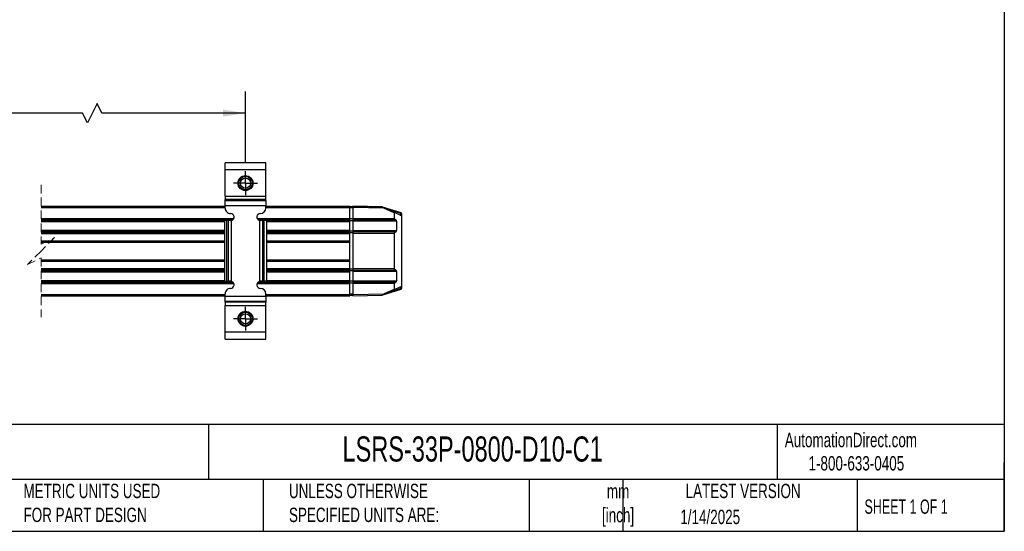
# Model space of a CAD drawing. Header units: millimetres. Extents: x 16 to 683, y 16 to 524.
# Tile 3 of 11: x 320 to 683, y 16 to 205. Entities that reach past the tile are written whole.
import ezdxf

# ---------------------------------------------------------------- set-up
doc = ezdxf.new("R2010")
doc.units = ezdxf.units.MM
doc.header["$LTSCALE"] = 2.5
doc.linetypes.add('CENTERX2', pattern=[20.32, 12.7, -2.54, 2.54, -2.54])
doc.linetypes.add('HIDDEN', pattern=[1.905, 1.27, -0.635])
doc.layers.add('CENTER', color=40, linetype='CENTERX2')
doc.layers.add('DIMENSIONS', color=140, linetype='Continuous', lineweight=25)
doc.layers.add('TEXT', color=140, linetype='Continuous', lineweight=25)
doc.styles.add('SLDTEXTSTYLE0', font='TXT', dxfattribs={"width": 0.7})
doc.styles.add('SLDTEXTSTYLE1', font='TXT', dxfattribs={"width": 0.65})
doc.dimstyles.new('SLDDIMSTYLE3', dxfattribs={"dimtxt": 5.39502, "dimasz": 8.255, "dimexe": 0, "dimexo": 0.0625, "dimgap": 1.348755, "dimtad": 0, "dimtih": 1, "dimtoh": 1, "dimrnd": 1e-09, "dimzin": 4, "dimdsep": 46, "dimtxsty": 'SLDTEXTSTYLE0', "dimsah": 1, "dimcen": 0.09, "dimadec": 0, "dimazin": 1, "dimtfac": 1, "dimtofl": 0, "dimtmove": 0, "dimatfit": 3, "dimfxl": 0, "dimfrac": 2, "dimtolj": 1, "dimtzin": 12, "dimarcsym": 0})

# ---------------------------------------------------------------- blocks, each defined once
blk = doc.blocks.new('_D_12')
at = {"layer": 'DIMENSIONS'}
for p, q in [((170.74, 151.84), (170.74, 178.01)), ((402.99, 151.83), (402.99, 178.01)), ((348.28, 173.6), (344.75, 166.54)), ((350.04, 170.07), (348.28, 173.6)), ((170.74, 170.07), (272.46, 170.07)), ((279.77, 170.07), (277.96, 170.07)), ((277.96, 170.07), (277.96, 161.5)), ((300.29, 170.07), (302.1, 170.07)), ((302.1, 170.07), (302.1, 161.5)), ((342.98, 170.07), (307.6, 170.07)), ((344.75, 166.54), (342.98, 170.07)), ((402.99, 170.07), (350.04, 170.07)), ((277.96, 161.5), (279.77, 161.5)), ((302.1, 161.5), (300.29, 161.5))]:
    blk.add_line(p, q, dxfattribs=at)
for points in [[(170.74, 170.07), (179, 168.8), (179, 171.34)], [(402.99, 170.07), (394.74, 171.34), (394.74, 168.8)]]:
    blk.add_solid(points, dxfattribs=at)
at = {"layer": 'DIMENSIONS', "char_height": 5.292, "attachment_point": 1, "style": 'SLDTEXTSTYLE0'}
for s, insert in [('843.0', (279.77, 178.1)), ('33.19', (279.77, 168.32))]:
    blk.add_mtext(s, dxfattribs=dict(at, insert=insert))
blk = doc.blocks.new('SW_CENTERMARKSYMBOL_2')
at = {"layer": 'CENTER', "color": 0}
for p, q in [((0, 2.54), (0, 4.39)), ((-2.54, 0), (-4.39, 0)), ((0, 0), (-2.54, 0)), ((0, 0), (0, 2.54)), ((0, 0), (0, -2.54)), ((0, 0), (2.54, 0)), ((2.54, 0), (4.39, 0)), ((0, -2.54), (0, -4.39))]:
    blk.add_line(p, q, dxfattribs=at)
blk = doc.blocks.new('SW_CENTERMARKSYMBOL_3')
at = {"layer": 'CENTER', "color": 0}
for p, q in [((0, 2.54), (0, 4.39)), ((-2.54, 0), (-4.39, 0)), ((0, 0), (-2.54, 0)), ((0, 0), (0, 2.54)), ((0, 0), (0, -2.54)), ((0, 0), (2.54, 0)), ((2.54, 0), (4.39, 0)), ((0, -2.54), (0, -4.39))]:
    blk.add_line(p, q, dxfattribs=at)

msp = doc.modelspace()

# ---------------------------------------------------------------- linework, layer by layer
for p, q in [((410.493, 151.761), (395.493, 151.761)), ((395.493, 149.261), (395.493, 151.761)), ((395.493, 149.261), (410.493, 149.261)), ((395.493, 139.413), (395.493, 149.261)), ((410.493, 149.261), (410.493, 151.761)), ((410.493, 139.413), (410.493, 149.261)), ((395.493, 139.413), (410.493, 139.413)), ((395.493, 139.413), (395.493, 138.163)), ((410.493, 138.163), (395.493, 138.163)), ((395.493, 137.908), (395.493, 138.163)), ((395.493, 137.908), (410.493, 137.908)), ((395.493, 136.034), (395.493, 137.908)), ((410.493, 138.163), (410.493, 139.413)), ((410.493, 137.908), (410.493, 138.163)), ((410.493, 137.908), (410.493, 136.034)), ((327.651, 135.726), (395.493, 135.726)), ((327.651, 135.226), (395.493, 135.226)), ((395.493, 136.034), (410.493, 136.034)), ((395.493, 135.061), (395.493, 136.034)), ((410.493, 135.061), (410.493, 136.034)), ((410.493, 135.726), (441.493, 135.726)), ((410.493, 135.226), (441.493, 135.226)), ((441.493, 135.226), (441.493, 135.726)), ((442.493, 135.576), (441.493, 135.576)), ((442.493, 135.541), (441.493, 135.541)), ((441.493, 131.233), (441.493, 135.226)), ((442.493, 135.191), (441.493, 135.191)), ((442.493, 135.731), (448.493, 135.626)), ((442.493, 135.726), (442.493, 135.226)), ((453.308, 135.537), (442.493, 135.726)), ((453.976, 135.026), (442.493, 135.226)), ((442.493, 135.226), (442.493, 131.226)), ((448.493, 135.626), (453.243, 135.543)), ((453.259, 135.538), (453.243, 135.543)), ((460.354, 133.271), (453.537, 135.449)), ((457.76, 133.261), (453.976, 135.026)), ((454.057, 135.207), (457.962, 133.386)), ((460.298, 133.08), (454.957, 134.787)), ((327.651, 131.233), (398.681, 131.233)), ((327.651, 130.833), (398.403, 130.833)), ((407.305, 131.233), (441.493, 131.233)), ((407.583, 130.833), (441.493, 130.833)), ((441.493, 130.833), (441.493, 131.233)), ((442.493, 131.068), (441.493, 131.068)), ((441.493, 130.456), (441.493, 130.833)), ((442.493, 131.226), (457.76, 131.359)), ((442.493, 131.226), (442.493, 130.826)), ((442.493, 130.826), (457.963, 130.961)), ((442.493, 130.826), (442.493, 130.451)), ((457.76, 133.261), (457.76, 131.359)), ((459.989, 132.441), (457.962, 133.386)), ((458.472, 130.59), (457.963, 130.961)), ((460.026, 132.42), (460.297, 132.415)), ((460.493, 133.08), (460.298, 133.08)), ((460.298, 132.415), (460.298, 133.08)), ((460.493, 133.08), (460.493, 132.223)), ((460.493, 132.223), (460.493, 132.223)), ((460.493, 132.215), (460.493, 106.231)), ((327.651, 130.456), (395.28, 130.456)), ((327.651, 130.056), (395.28, 130.056)), ((396.072, 130.461), (395.28, 130.461)), ((395.28, 130.461), (395.28, 108.061)), ((396.072, 108.061), (396.072, 130.461)), ((396.674, 130.461), (396.072, 130.461)), ((396.674, 108.061), (396.674, 130.461)), ((397.493, 130.461), (396.674, 130.461)), ((397.863, 130.515), (397.493, 130.461)), ((397.863, 108.007), (397.863, 130.515)), ((408.124, 130.515), (408.124, 108.007)), ((408.124, 130.515), (408.493, 130.461)), ((409.313, 130.461), (408.493, 130.461)), ((409.313, 130.461), (409.313, 108.061)), ((409.914, 130.461), (409.313, 130.461)), ((409.914, 108.061), (409.914, 130.461)), ((410.707, 130.461), (409.914, 130.461)), ((410.707, 130.461), (410.707, 108.061)), ((410.707, 130.456), (441.493, 130.456)), ((410.707, 130.056), (441.493, 130.056)), ((441.493, 130.056), (441.493, 130.456)), ((442.493, 130.393), (441.493, 130.393)), ((441.493, 126.906), (441.493, 130.056)), ((442.493, 130.451), (458.472, 130.59)), ((442.493, 130.451), (442.493, 130.051)), ((458.676, 130.192), (442.493, 130.051)), ((442.493, 130.051), (442.493, 126.901)), ((458.676, 130.192), (458.676, 126.76)), ((327.651, 126.906), (395.28, 126.906)), ((327.651, 126.506), (395.28, 126.506)), ((327.651, 126.128), (395.28, 126.128)), ((327.651, 125.728), (395.28, 125.728)), ((410.707, 126.906), (441.493, 126.906)), ((410.707, 126.506), (441.493, 126.506)), ((410.707, 126.128), (441.493, 126.128)), ((410.707, 125.728), (441.493, 125.728)), ((441.493, 126.506), (441.493, 126.906)), ((442.493, 126.558), (441.493, 126.558)), ((441.493, 126.128), (441.493, 126.506)), ((441.493, 125.728), (441.493, 126.128)), ((442.493, 125.883), (441.493, 125.883)), ((441.493, 122.978), (441.493, 125.728)), ((442.493, 126.901), (458.676, 126.76)), ((442.493, 126.901), (442.493, 126.501)), ((458.472, 126.362), (442.493, 126.501)), ((442.493, 126.501), (442.493, 126.126)), ((457.963, 125.991), (442.493, 126.126)), ((442.493, 126.126), (442.493, 125.726)), ((457.76, 125.593), (442.493, 125.726)), ((442.493, 125.726), (442.493, 112.72)), ((457.76, 125.593), (457.76, 112.853)), ((457.963, 125.991), (458.472, 126.362)), ((327.651, 122.978), (395.28, 122.978)), ((327.651, 122.478), (395.28, 122.478)), ((410.707, 122.978), (441.493, 122.978)), ((410.707, 122.478), (441.493, 122.478)), ((441.493, 122.621), (441.493, 122.978)), ((441.493, 115.835), (441.493, 122.621)), ((327.651, 115.978), (395.28, 115.978)), ((327.651, 115.478), (395.28, 115.478)), ((327.651, 112.727), (395.28, 112.727)), ((410.707, 115.978), (441.493, 115.978)), ((410.707, 115.478), (441.493, 115.478)), ((410.707, 112.727), (441.493, 112.727)), ((441.493, 115.478), (441.493, 115.835)), ((441.493, 112.727), (441.493, 115.478)), ((441.493, 112.327), (441.493, 112.727)), ((442.493, 112.563), (441.493, 112.563)), ((442.493, 112.72), (457.76, 112.853)), ((442.493, 112.72), (442.493, 112.32)), ((327.651, 112.327), (395.28, 112.327)), ((327.651, 111.95), (395.28, 111.95)), ((327.651, 111.55), (395.28, 111.55)), ((410.707, 112.327), (441.493, 112.327)), ((410.707, 111.95), (441.493, 111.95)), ((410.707, 111.55), (441.493, 111.55)), ((441.493, 111.95), (441.493, 112.327)), ((441.493, 111.55), (441.493, 111.95)), ((442.493, 111.888), (441.493, 111.888)), ((441.493, 108.4), (441.493, 111.55)), ((442.493, 112.32), (457.963, 112.455)), ((442.493, 112.32), (442.493, 111.945)), ((442.493, 111.945), (458.472, 112.085)), ((442.493, 111.945), (442.493, 111.545)), ((458.676, 111.686), (442.493, 111.545)), ((442.493, 111.545), (442.493, 108.395)), ((458.472, 112.085), (457.963, 112.455)), ((458.676, 111.686), (458.676, 108.254)), ((327.651, 108.4), (395.28, 108.4)), ((327.651, 108), (397.677, 108)), ((327.651, 107.622), (398.467, 107.622)), ((327.651, 107.222), (398.709, 107.222)), ((395.28, 108.061), (396.072, 108.061)), ((396.674, 108.061), (396.072, 108.061)), ((397.493, 108.061), (396.674, 108.061)), ((397.863, 108.007), (397.493, 108.061)), ((407.278, 107.222), (441.493, 107.222)), ((407.52, 107.622), (441.493, 107.622)), ((408.493, 108.061), (408.124, 108.007)), ((408.309, 108), (441.493, 108)), ((409.313, 108.061), (408.493, 108.061)), ((409.914, 108.061), (409.313, 108.061)), ((410.707, 108.061), (409.914, 108.061)), ((410.707, 108.4), (441.493, 108.4)), ((441.493, 108), (441.493, 108.4)), ((442.493, 108.053), (441.493, 108.053)), ((441.493, 107.622), (441.493, 108)), ((441.493, 107.222), (441.493, 107.622)), ((442.493, 107.378), (441.493, 107.378)), ((441.493, 103.229), (441.493, 107.222)), ((442.493, 108.395), (458.676, 108.254)), ((442.493, 108.395), (442.493, 107.995)), ((458.472, 107.856), (442.493, 107.995)), ((442.493, 107.995), (442.493, 107.62)), ((457.963, 107.485), (442.493, 107.62)), ((442.493, 107.62), (442.493, 107.22)), ((442.493, 107.22), (442.493, 103.22)), ((457.76, 107.087), (442.493, 107.22)), ((460.298, 105.366), (455.008, 103.683)), ((457.76, 107.087), (457.76, 105.185)), ((457.962, 105.06), (459.989, 106.006)), ((457.963, 107.485), (458.472, 107.856)), ((460.026, 106.026), (460.297, 106.031)), ((460.298, 105.366), (460.298, 106.031)), ((460.298, 105.366), (460.493, 105.366)), ((460.493, 106.223), (460.493, 105.366)), ((460.493, 106.223), (460.493, 106.223)), ((327.651, 103.229), (395.493, 103.229)), ((327.651, 102.729), (395.493, 102.729)), ((395.493, 102.488), (395.493, 103.461)), ((410.493, 102.488), (395.493, 102.488)), ((395.493, 100.614), (395.493, 102.488)), ((410.493, 102.488), (410.493, 103.461)), ((410.493, 103.229), (441.493, 103.229)), ((410.493, 102.729), (441.493, 102.729)), ((410.493, 102.488), (410.493, 100.614)), ((442.493, 103.255), (441.493, 103.255)), ((441.493, 102.729), (441.493, 103.229)), ((442.493, 102.905), (441.493, 102.905)), ((442.493, 102.87), (441.493, 102.87)), ((442.493, 103.22), (453.976, 103.421)), ((442.493, 103.22), (442.493, 102.72)), ((442.493, 102.72), (453.308, 102.909)), ((453.602, 103.027), (460.354, 105.175)), ((453.976, 103.421), (457.76, 105.185)), ((457.962, 105.06), (454.057, 103.239)), ((410.493, 100.614), (395.493, 100.614)), ((395.493, 100.359), (395.493, 100.614)), ((410.493, 100.359), (395.493, 100.359)), ((395.493, 100.359), (395.493, 99.109)), ((395.493, 99.109), (410.493, 99.109)), ((395.493, 89.261), (395.493, 99.109)), ((410.493, 100.614), (410.493, 100.359)), ((410.493, 99.109), (410.493, 100.359)), ((410.493, 89.261), (410.493, 99.109)), ((410.493, 89.261), (395.493, 89.261)), ((395.493, 86.761), (395.493, 89.261)), ((410.493, 86.761), (410.493, 89.261)), ((395.493, 86.761), (410.493, 86.761))]:
    msp.add_line(p, q)
at = {"color": 7, "linetype": 'HIDDEN', "lineweight": 18}
for p, q in [((327.651, 143.663), (327.651, 121.728)), ((327.651, 121.728), (332.651, 124.228)), ((332.651, 124.228), (327.651, 119.228)), ((327.651, 119.228), (322.651, 114.228)), ((322.651, 114.228), (327.651, 116.728)), ((327.651, 116.728), (327.651, 94.792))]:
    msp.add_line(p, q, dxfattribs=at)
at = {"flags": 128}
for points in [[(453.243, 135.543), (453.244, 135.539), (453.244, 135.538)], [(454.057, 103.239), (453.589, 103.021), (453.502, 102.98), (453.436, 102.95), (453.401, 102.933), (453.392, 102.929), (453.389, 102.928)]]:
    msp.add_lwpolyline(points, dxfattribs=at)
for centre, radius in [((402.993, 144.261), 2.75), ((402.993, 144.261), 2.45), ((402.993, 144.261), 1.85), ((402.993, 94.261), 2.75), ((402.993, 94.261), 2.45), ((402.993, 94.261), 1.85)]:
    msp.add_circle(centre, radius)
for centre, radius, start, end in [((397.493, 135.061), 2, 179.99895, 270.0003), ((408.493, 135.061), 2, 270.0003, 359.99959), ((397.493, 131.761), 1.3, 286.50945, 90.00017), ((408.493, 131.761), 1.3, 89.99964, 253.49205), ((457.89, 133.276), 0.132, 57.13541, 186.26574), ((458.252, 131.36), 0.492, 180.06208, 234.08532), ((459.877, 132.202), 0.263, 55.72876, 64.83247), ((460.293, 132.215), 0.2, 0.00675, 88.9952), ((458.439, 133.727), 1.969, 340.82976, 346.60804), ((460.293, 133.08), 0.2, 0.01324, 72.27485), ((458.183, 130.192), 0.492, 0.05476, 54.09274), ((458.252, 125.592), 0.493, 125.92938, 179.92312), ((458.183, 126.76), 0.492, 305.9219, 359.93059), ((458.252, 112.854), 0.492, 180.06218, 234.08532), ((458.183, 111.686), 0.492, 0.05471, 54.09274), ((397.493, 103.461), 2, 89.9997, 180.00105), ((397.493, 106.761), 1.3, 269.99983, 73.49055), ((408.493, 106.761), 1.3, 106.50795, 270.00036), ((408.493, 103.461), 2, 0.00041, 89.9997), ((458.252, 107.086), 0.493, 125.92938, 179.92312), ((458.183, 108.255), 0.492, 305.92197, 359.93053), ((459.877, 106.244), 0.263, 295.17124, 304.26976), ((460.293, 106.231), 0.2, 271.00427, 359.99352), ((458.446, 104.724), 1.96, 13.30688, 19.11098), ((460.293, 105.366), 0.2, 287.64332, 359.99674), ((453.304, 103.109), 0.2, 271.01046, 294.99032), ((457.89, 105.171), 0.132, 173.73432, 302.86491)]:
    msp.add_arc(centre, radius, start, end)
for points, knots in [([(453.442, 135.436), (453.415, 135.457), (453.378, 135.485), (453.335, 135.517), (453.317, 135.531), (453.309, 135.536), (453.308, 135.537)], [0, 0, 0, 0, 0.5929539, 0.8353491, 0.9693242, 1, 1, 1, 1]), ([(453.389, 135.518), (453.376, 135.524), (453.35, 135.534), (453.322, 135.536), (453.308, 135.537)], [0, 0, 0, 0, 0.500168, 1, 1, 1, 1]), ([(453.389, 135.518), (453.39, 135.518), (453.394, 135.516), (453.409, 135.509), (453.445, 135.492), (453.506, 135.464), (453.713, 135.367), (453.9, 135.28), (454.057, 135.207)], [0, 0, 0, 0, 0.004238, 0.0174372, 0.0706866, 0.162645, 0.2928703, 1, 1, 1, 1]), ([(453.976, 135.026), (453.897, 135.087), (453.758, 135.194), (453.579, 135.331), (453.48, 135.407), (453.442, 135.436)], [0, 0, 0, 0, 0.4443039, 0.7847292, 1, 1, 1, 1]), ([(454.057, 135.207), (454.055, 135.202), (454.049, 135.184), (454.032, 135.147), (454.007, 135.091), (453.987, 135.049), (453.976, 135.026)], [0, 0, 0, 0, 0.07618575, 0.29262597, 0.61691247, 1, 1, 1, 1]), ([(453.419, 102.993), (453.399, 102.977), (453.366, 102.952), (453.329, 102.924), (453.312, 102.912), (453.308, 102.909)], [0, 0, 0, 0, 0.5544846, 0.8873503, 1, 1, 1, 1]), ([(453.976, 103.421), (453.891, 103.355), (453.734, 103.234), (453.548, 103.092), (453.448, 103.015), (453.419, 102.993)], [0, 0, 0, 0, 0.4575999, 0.8461039, 1, 1, 1, 1]), ([(454.057, 103.239), (454.055, 103.244), (454.049, 103.262), (454.032, 103.299), (454.007, 103.355), (453.987, 103.398), (453.976, 103.421)], [0, 0, 0, 0, 0.0761858, 0.292626, 0.6169039, 1, 1, 1, 1])]:
    msp.add_open_spline(points, degree=3, knots=knots)
at = {"layer": 'TEXT'}
for p, q in [((682.625, 523.875), (682.625, 15.875)), ((682.625, 55.315), (15.875, 55.315)), ((389.397, 55.315), (389.397, 34.925)), ((598.938, 55.315), (598.938, 34.925)), ((682.625, 15.875), (682.625, 41.275)), ((682.625, 34.925), (15.875, 34.925)), ((409.45, 34.925), (409.45, 15.875)), ((507.561, 34.925), (507.561, 15.875)), ((542.03, 34.925), (542.03, 15.875)), ((628.372, 34.925), (628.372, 15.875)), ((15.875, 15.875), (682.625, 15.875))]:
    msp.add_line(p, q, dxfattribs=at)

# ---------------------------------------------------------------- block references
at = {"layer": 'CENTER'}
for name, p in [('SW_CENTERMARKSYMBOL_2', (402.993, 144.261)), ('SW_CENTERMARKSYMBOL_3', (402.993, 94.261))]:
    msp.add_blockref(name, p, dxfattribs=at)

# ---------------------------------------------------------------- texts
at = {"color": 179, "linetype": 'Continuous', "lineweight": 18, "char_height": 5.29167, "attachment_point": 1, "style": 'SLDTEXTSTYLE0'}
for s, insert in [('AutomationDirect.com', (601.737, 52.191)), ('1-800-633-0405', (610.479, 43.593))]:
    msp.add_mtext(s, dxfattribs=dict(at, insert=insert))
at = {"layer": 'TEXT'}
for s, insert, char_height, attachment_point, style in [('PROSENSE POTENTIOMETER LINEAR POSITION SENSOR, RODLESS SLIDE, 800MM STROKE, 33 X 33 X 958MM ^JBODY, CHANNEL MOUNT, 18MM DIN 43650 FORM A.', (19.914, 51.504), 4.630208, 1, 'SLDTEXTSTYLE0'), ('LSRS-33P-0800-D10-C1', (438.754, 50.857), 9.26042, 1, 'SLDTEXTSTYLE0'), ('METRIC UNITS USED ^JFOR PART DESIGN', (321.196, 33.41), 5.29167, 1, 'SLDTEXTSTYLE0'), ('UNLESS OTHERWISE ^JSPECIFIED UNITS ARE:', (419.02, 33.41), 5.29167, 1, 'SLDTEXTSTYLE0'), ('LATEST VERSION', (586.38, 33.41), 5.29167, 2, 'SLDTEXTSTYLE0'), ('mm^J[inch]', (540.291, 33.323), 5.2917, 2, 'SLDTEXTSTYLE0'), ('SHEET 1 OF 1', (631.103, 27.629), 5.29167, 1, 'SLDTEXTSTYLE1'), ('1/14/2025', (574.254, 23.842), 5.2917, 2, 'SLDTEXTSTYLE0')]:
    msp.add_mtext(s, dxfattribs=dict(at, insert=insert, char_height=char_height, attachment_point=attachment_point, style=style))

# ---------------------------------------------------------------- dimensions: what is measured, and where the dimension line sits
at = {"layer": 'DIMENSIONS'}
dim = msp.add_linear_dim(base=(402.993, 170.072), p1=(170.743, 148.66), p2=(402.993, 148.651), text='843.0', dimstyle='SLDDIMSTYLE3', dxfattribs=at)
dim.commit()
dim.dimension.update_dxf_attribs({"geometry": '_D_12', "text_midpoint": (290.032, 170.072), "dimtype": 160})

doc.saveas('drawing.dxf')
